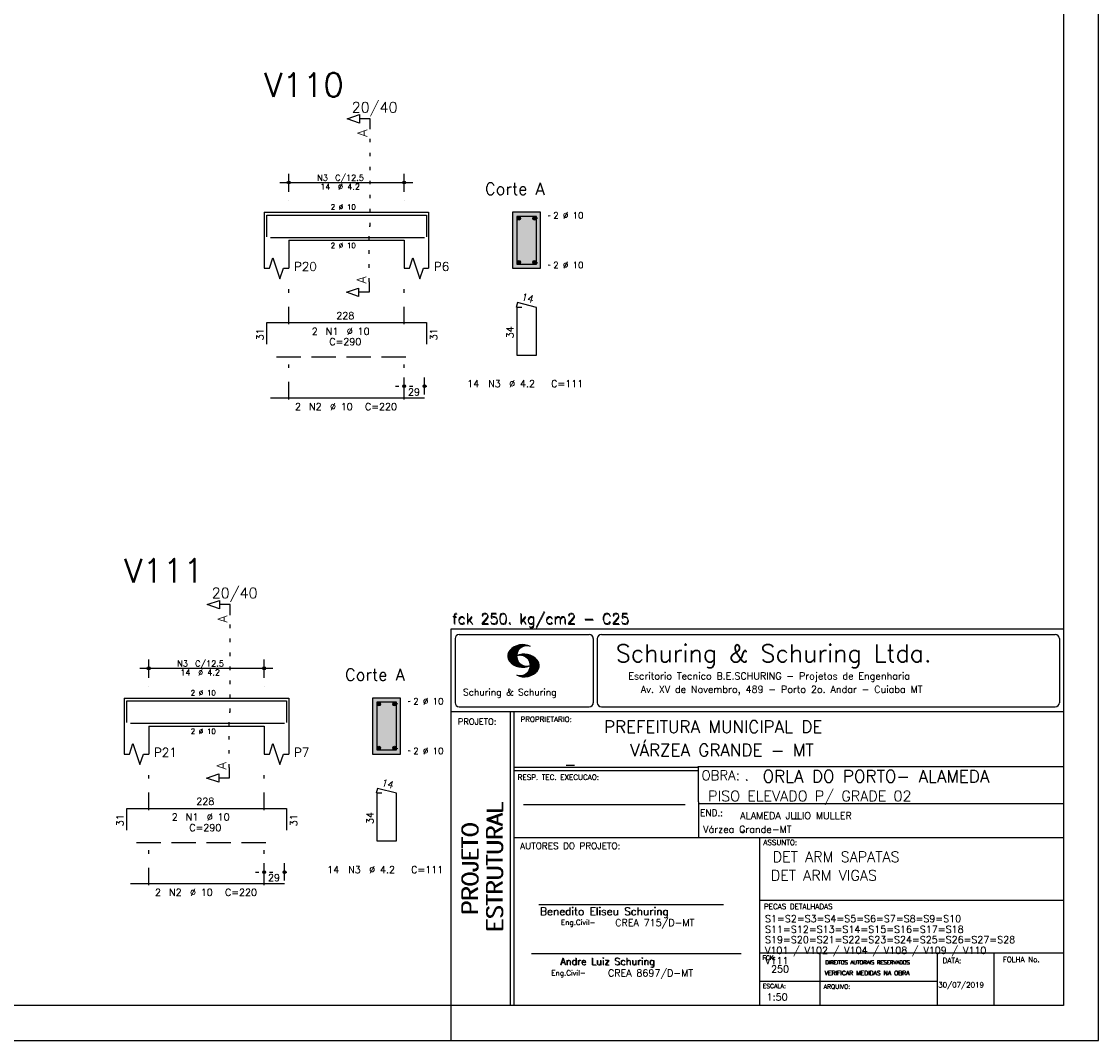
# Model space of a CAD drawing. Extents: x 0 to 84.1, y 0 to 59.4.
# Tile 5 of 7: x 53.3 to 84.1, y 0 to 29.1. Entities that reach past the tile are written whole.
import ezdxf

# ---------------------------------------------------------------- set-up
doc = ezdxf.new("R2010")
doc.units = 0
for name, pattern in [('ESTILO_TQS_0001', [1, 0.7, -0.3]), ('ESTILO_TQS_0002', [0.4, 0.1, -0.3]), ('ESTILO_TQS_0003', [1.5, 0.5, -0.4, 0.1, -0.5])]:
    doc.linetypes.add(name, pattern=pattern)
for name, color, linetype in [('1', 1, 'CONTINUOUS'), ('10', 10, 'CONTINUOUS'), ('2', 2, 'CONTINUOUS'), ('4', 4, 'CONTINUOUS'), ('6', 6, 'CONTINUOUS'), ('7', 7, 'CONTINUOUS')]:
    doc.layers.add(name, color=color, linetype=linetype)
doc.styles.get("Standard").update_dxf_attribs({"font": 'ROMANS.SHX'})

msp = doc.modelspace()

# ---------------------------------------------------------------- linework, layer by layer
at = {"layer": '1', "linetype": 'ESTILO_TQS_0002'}
for p, q in [((63.285, 23.2576), (63.285, 26.0276)), ((67.985, 23.4826), (68.43, 23.5676)), ((63.26, 21.6726), (63.26, 23.2576)), ((63.26, 23.2576), (63.285, 23.2576)), ((67.985, 22.2326), (68.43, 22.1476)), ((64.01, 18.6876), (65.09, 18.6876)), ((59.285, 9.38), (59.285, 12.15)), ((63.985, 9.605), (64.43, 9.69)), ((59.26, 7.795), (59.26, 9.38)), ((59.26, 9.38), (59.285, 9.38)), ((63.985, 8.355), (64.43, 8.27)), ((60.01, 4.81), (61.09, 4.81))]:
    msp.add_line(p, q, dxfattribs=at)
at = {"layer": '1', "linetype": 'ESTILO_TQS_0001'}
for p, q in [((60.61, 19.5326), (64.61, 19.5326)), ((56.61, 5.655), (60.61, 5.655))]:
    msp.add_line(p, q, dxfattribs=at)
at = {"layer": '1', "linetype": 'CONTINUOUS'}
for centre in [(67.535, 23.4826), (67.985, 23.4826), (67.535, 22.2326), (67.985, 22.2326), (63.535, 9.605), (63.985, 9.605), (63.535, 8.355), (63.985, 8.355)]:
    msp.add_circle(centre, 0.05, dxfattribs=at)
for points in [[(67.585, 23.4826), (67.51, 23.525901), (67.488015, 23.499701)], [(67.585, 23.4826), (67.488015, 23.499701), (67.488015, 23.465499)], [(67.585, 23.4826), (67.488015, 23.465499), (67.51, 23.439299)], [(67.585, 23.4826), (67.543682, 23.53184), (67.51, 23.525901)], [(67.585, 23.4826), (67.51, 23.439299), (67.543682, 23.43336)], [(67.585, 23.4826), (67.573302, 23.514739), (67.543682, 23.53184)], [(67.585, 23.4826), (67.543682, 23.43336), (67.573302, 23.450461)], [(67.585, 23.4826), (67.573302, 23.450461), (67.585, 23.4826)], [(68.035, 23.4826), (67.96, 23.525901), (67.938015, 23.499701)], [(68.035, 23.4826), (67.938015, 23.499701), (67.938015, 23.465499)], [(68.035, 23.4826), (67.938015, 23.465499), (67.96, 23.439299)], [(68.035, 23.4826), (67.993682, 23.53184), (67.96, 23.525901)], [(68.035, 23.4826), (67.96, 23.439299), (67.993682, 23.43336)], [(68.035, 23.4826), (68.023302, 23.514739), (67.993682, 23.53184)], [(68.035, 23.4826), (67.993682, 23.43336), (68.023302, 23.450461)], [(68.035, 23.4826), (68.023302, 23.450461), (68.035, 23.4826)], [(67.585, 22.2326), (67.51, 22.275901), (67.488015, 22.249701)], [(67.585, 22.2326), (67.488015, 22.249701), (67.488015, 22.215499)], [(67.585, 22.2326), (67.488015, 22.215499), (67.51, 22.189299)], [(67.585, 22.2326), (67.543682, 22.28184), (67.51, 22.275901)], [(67.585, 22.2326), (67.51, 22.189299), (67.543682, 22.18336)], [(67.585, 22.2326), (67.573302, 22.264739), (67.543682, 22.28184)], [(67.585, 22.2326), (67.543682, 22.18336), (67.573302, 22.200461)], [(67.585, 22.2326), (67.573302, 22.200461), (67.585, 22.2326)], [(68.035, 22.2326), (67.96, 22.275901), (67.938015, 22.249701)], [(68.035, 22.2326), (67.938015, 22.249701), (67.938015, 22.215499)], [(68.035, 22.2326), (67.938015, 22.215499), (67.96, 22.189299)], [(68.035, 22.2326), (67.993682, 22.28184), (67.96, 22.275901)], [(68.035, 22.2326), (67.96, 22.189299), (67.993682, 22.18336)], [(68.035, 22.2326), (68.023302, 22.264739), (67.993682, 22.28184)], [(68.035, 22.2326), (67.993682, 22.18336), (68.023302, 22.200461)], [(68.035, 22.2326), (68.023302, 22.200461), (68.035, 22.2326)], [(63.585, 9.605), (63.51, 9.648301), (63.488015, 9.622101)], [(63.585, 9.605), (63.488015, 9.622101), (63.488015, 9.587899)], [(63.585, 9.605), (63.488015, 9.587899), (63.51, 9.561699)], [(63.585, 9.605), (63.543682, 9.65424), (63.51, 9.648301)], [(63.585, 9.605), (63.51, 9.561699), (63.543682, 9.55576)], [(63.585, 9.605), (63.573302, 9.637139), (63.543682, 9.65424)], [(63.585, 9.605), (63.543682, 9.55576), (63.573302, 9.572861)], [(63.585, 9.605), (63.573302, 9.572861), (63.585, 9.605)], [(64.035, 9.605), (63.96, 9.648301), (63.938015, 9.622101)], [(64.035, 9.605), (63.938015, 9.622101), (63.938015, 9.587899)], [(64.035, 9.605), (63.938015, 9.587899), (63.96, 9.561699)], [(64.035, 9.605), (63.993682, 9.65424), (63.96, 9.648301)], [(64.035, 9.605), (63.96, 9.561699), (63.993682, 9.55576)], [(64.035, 9.605), (64.023302, 9.637139), (63.993682, 9.65424)], [(64.035, 9.605), (63.993682, 9.55576), (64.023302, 9.572861)], [(64.035, 9.605), (64.023302, 9.572861), (64.035, 9.605)], [(63.585, 8.355), (63.51, 8.398301), (63.488015, 8.372101)], [(63.585, 8.355), (63.488015, 8.372101), (63.488015, 8.337899)], [(63.585, 8.355), (63.488015, 8.337899), (63.51, 8.311699)], [(63.585, 8.355), (63.543682, 8.40424), (63.51, 8.398301)], [(63.585, 8.355), (63.51, 8.311699), (63.543682, 8.30576)], [(63.585, 8.355), (63.573302, 8.387139), (63.543682, 8.40424)], [(63.585, 8.355), (63.543682, 8.30576), (63.573302, 8.322861)], [(63.585, 8.355), (63.573302, 8.322861), (63.585, 8.355)], [(64.035, 8.355), (63.96, 8.398301), (63.938015, 8.372101)], [(64.035, 8.355), (63.938015, 8.372101), (63.938015, 8.337899)], [(64.035, 8.355), (63.938015, 8.337899), (63.96, 8.311699)], [(64.035, 8.355), (63.993682, 8.40424), (63.96, 8.398301)], [(64.035, 8.355), (63.96, 8.311699), (63.993682, 8.30576)], [(64.035, 8.355), (64.023302, 8.387139), (63.993682, 8.40424)], [(64.035, 8.355), (63.993682, 8.30576), (64.023302, 8.322861)], [(64.035, 8.355), (64.023302, 8.322861), (64.035, 8.355)]]:
    msp.add_solid(points, dxfattribs=at)
at = {"layer": '10', "linetype": 'CONTINUOUS'}
for points in [[(68.16, 22.0576), (68.16, 23.6576), (67.36, 23.6576)], [(68.16, 22.0576), (67.36, 23.6576), (67.36, 22.0576)], [(68.16, 22.0576), (67.36, 22.0576), (68.16, 22.0576)], [(64.16, 8.18), (64.16, 9.78), (63.36, 9.78)], [(64.16, 8.18), (63.36, 9.78), (63.36, 8.18)], [(64.16, 8.18), (63.36, 8.18), (64.16, 8.18)]]:
    msp.add_solid(points, dxfattribs=at)
at = {"layer": '2', "linetype": 'CONTINUOUS'}
for p, q in [((84.100006, 0), (84.100006, 59.400002)), ((60.96, 24.2376), (60.96, 24.7576)), ((64.26, 24.2376), (64.26, 24.7576)), ((60.71, 24.5076), (64.51, 24.5076)), ((60.96, 23.9876), (60.96, 23.9876)), ((64.26, 23.9876), (64.26, 23.9876)), ((60.26, 23.6576), (60.26, 22.8576)), ((60.26, 23.6576), (60.96, 23.6576)), ((60.96, 23.6576), (64.26, 23.6576)), ((64.26, 23.6576), (64.96, 23.6576)), ((64.96, 23.6576), (64.96, 22.8576)), ((68.16, 23.6576), (67.36, 23.6576)), ((67.36, 23.6576), (67.36, 22.0576)), ((68.16, 22.0576), (68.16, 23.6576)), ((60.26, 22.8576), (60.26, 22.0576)), ((60.96, 22.8576), (64.26, 22.8576)), ((60.96, 22.8576), (60.96, 22.0576)), ((64.26, 22.8576), (64.26, 22.0576)), ((64.96, 22.8576), (64.96, 22.0576)), ((67.36, 22.0576), (68.16, 22.0576)), ((64.26, 18.4476), (64.26, 18.9376)), ((64.84, 18.4476), (64.84, 18.9376)), ((64.26, 18.3476), (64.26, 18.3476)), ((64.84, 18.3476), (64.84, 18.3476)), ((65.600006, 11.755142), (83.100006, 11.755135)), ((65.600006, 1), (65.600006, 11.755142)), ((65.715988, 11.477417), (65.715988, 9.648308)), ((65.832489, 11.593918), (69.548996, 11.593918)), ((69.665497, 11.477417), (69.665497, 9.648308)), ((69.778748, 11.477417), (69.778748, 9.648308)), ((69.895248, 11.593918), (82.867508, 11.593918)), ((82.984009, 11.477417), (82.984009, 9.648308)), ((67.221771, 10.985771), (67.52832, 11.29232)), ((67.222122, 10.971992), (67.545929, 11.295792)), ((67.222168, 11.000305), (67.508011, 11.286148)), ((67.222488, 10.958214), (67.56427, 11.300003)), ((67.224365, 11.016647), (67.488403, 11.280685)), ((67.224472, 10.94606), (67.581131, 11.302727)), ((67.226578, 11.03299), (67.465408, 11.271812)), ((67.2267, 10.934158), (67.596313, 11.303772)), ((67.228943, 10.922256), (67.612335, 11.305649)), ((67.232178, 10.911354), (67.626831, 11.306015)), ((67.232437, 11.052986), (67.439468, 11.26001)), ((67.235916, 10.900948), (67.642014, 11.307053)), ((67.239258, 11.073952), (67.410522, 11.245209)), ((67.239655, 10.890556), (67.656281, 11.307182)), ((67.243561, 10.880333), (67.66925, 11.306015)), ((67.248611, 10.871239), (67.520584, 11.143219)), ((67.252747, 11.10157), (67.374313, 11.223145)), ((67.253647, 10.862129), (67.502121, 11.110611)), ((67.258682, 10.853035), (67.491592, 11.085945)), ((67.608673, 11.2313), (67.68306, 11.305702)), ((67.638062, 11.246552), (67.69574, 11.30423)), ((67.662872, 11.257233), (67.708405, 11.302757)), ((67.681976, 11.262199), (67.721237, 11.30146)), ((67.702469, 11.268562), (67.733063, 11.299149)), ((67.718491, 11.270424), (67.744904, 11.296837)), ((67.734482, 11.272285), (67.757004, 11.294807)), ((67.750473, 11.274147), (67.768555, 11.292221)), ((56.96, 10.36), (56.96, 10.88)), ((60.26, 10.36), (60.26, 10.88)), ((67.264267, 10.84449), (67.483597, 11.06382)), ((67.270782, 10.836868), (67.47966, 11.045746)), ((67.277298, 10.829247), (67.475876, 11.027817)), ((67.283813, 10.821625), (67.474167, 11.011971)), ((67.290558, 10.814232), (67.473114, 10.99678)), ((67.296936, 10.807419), (67.470306, 10.980797)), ((67.304733, 10.800133), (67.473206, 10.968597)), ((67.311829, 10.793083), (67.474121, 10.955383)), ((67.319168, 10.786293), (67.475159, 10.942276)), ((67.326828, 10.779808), (67.477615, 10.930595)), ((67.334488, 10.773323), (67.480087, 10.918922)), ((67.342133, 10.766846), (67.482544, 10.907249)), ((67.350098, 10.760674), (67.485901, 10.896469)), ((67.358337, 10.754768), (67.489655, 10.886078)), ((67.366577, 10.748863), (67.493408, 10.875694)), ((67.374802, 10.742966), (67.497208, 10.865356)), ((67.383392, 10.737427), (67.502075, 10.856102)), ((67.392227, 10.732109), (67.506958, 10.84684)), ((67.401062, 10.726807), (67.511841, 10.837578)), ((67.409882, 10.721497), (67.516922, 10.828537)), ((67.419189, 10.71666), (67.522842, 10.820305)), ((67.428635, 10.711967), (67.528748, 10.812088)), ((67.43808, 10.707275), (67.534668, 10.803864)), ((67.44754, 10.702599), (67.540802, 10.79586)), ((67.457642, 10.698563), (67.547699, 10.78862)), ((67.467743, 10.694519), (67.554611, 10.781387)), ((67.477829, 10.690483), (67.561508, 10.774155)), ((67.531494, 10.998619), (67.546158, 11.013283)), ((67.548691, 11.001663), (67.565323, 11.018303)), ((67.563156, 11.001991), (67.584885, 11.023735)), ((67.577606, 11.002319), (67.601898, 11.026611)), ((67.592072, 11.002647), (67.619476, 11.030045)), ((67.604584, 11.001007), (67.635239, 11.03167)), ((67.617233, 10.999535), (67.651505, 11.033806)), ((67.62999, 10.998154), (67.666199, 11.034363)), ((67.64122, 10.995239), (67.680893, 11.03492)), ((67.652435, 10.992317), (67.695602, 11.035484)), ((67.664337, 10.990074), (67.708984, 11.034729)), ((67.671295, 10.38913), (68.095734, 10.813568)), ((67.674881, 10.986488), (67.72316, 11.034767)), ((67.684326, 10.981789), (67.736191, 11.033653)), ((67.685135, 10.388832), (68.100952, 10.804665)), ((67.694321, 10.977654), (67.748459, 11.031792)), ((67.698959, 10.388527), (68.104996, 10.794571)), ((67.704605, 10.973801), (67.761597, 11.0308)), ((67.713776, 10.389206), (68.107529, 10.782967)), ((67.71431, 10.969368), (67.773758, 11.028824)), ((67.722412, 10.963333), (67.785233, 11.026146)), ((67.728806, 10.390091), (68.110825, 10.77211)), ((67.732498, 10.959282), (67.797607, 11.024391)), ((67.740387, 10.953033), (67.808838, 11.021484)), ((67.749115, 10.947632), (67.819702, 11.018219)), ((67.756165, 10.940536), (67.830765, 11.015137)), ((67.765198, 10.93544), (67.841873, 11.012115)), ((67.77211, 10.928207), (67.852234, 11.008339)), ((67.779831, 10.921783), (67.86261, 11.004555)), ((67.785919, 10.913734), (67.873306, 11.001122)), ((67.794006, 10.907692), (67.883316, 10.997002)), ((67.799911, 10.899467), (67.892731, 10.992279)), ((67.806625, 10.892029), (67.902451, 10.987854)), ((67.811752, 10.883018), (67.912231, 10.983505)), ((67.817657, 10.874802), (67.921875, 10.979012)), ((67.822357, 10.554344), (68.091095, 10.823074)), ((67.823761, 10.866768), (67.930435, 10.973442)), ((67.829498, 10.858353), (67.940002, 10.968857)), ((67.833527, 10.848244), (67.948654, 10.963379)), ((67.838394, 10.838989), (67.957047, 10.957634)), ((67.840729, 10.586838), (68.086777, 10.832893)), ((67.843323, 10.829773), (67.965561, 10.952019)), ((67.848358, 10.817596), (67.975677, 10.944923)), ((67.848709, 10.608963), (68.081818, 10.842072)), ((67.852341, 10.806755), (67.985031, 10.939453)), ((67.856201, 10.794724), (67.99379, 10.932312)), ((67.856934, 10.63131), (68.075089, 10.849472)), ((67.859863, 10.781189), (68.003067, 10.924393)), ((67.860703, 10.649239), (68.070358, 10.858894)), ((67.862656, 10.768639), (68.011749, 10.91774)), ((67.865173, 10.667847), (68.063507, 10.866165)), ((67.865234, 10.753647), (68.02092, 10.90934)), ((67.866241, 10.683037), (68.057556, 10.874352)), ((67.866318, 10.73967), (68.029205, 10.90255)), ((67.867294, 10.698235), (68.049774, 10.880722)), ((67.867905, 10.725861), (68.036682, 10.894646)), ((67.868118, 10.711845), (68.043793, 10.887527)), ((56.71, 10.63), (60.51, 10.63)), ((67.488205, 10.686714), (67.568588, 10.767105)), ((67.499008, 10.683372), (67.576477, 10.760849)), ((67.509796, 10.680031), (67.584366, 10.754601)), ((67.520599, 10.676697), (67.592255, 10.74836)), ((67.532074, 10.674026), (67.600327, 10.742287)), ((67.543625, 10.671448), (67.609238, 10.737053)), ((67.555176, 10.668869), (67.618134, 10.731819)), ((67.5672, 10.666748), (67.627045, 10.726585)), ((67.579605, 10.665009), (67.636261, 10.721664)), ((67.591995, 10.663277), (67.646255, 10.717522)), ((67.604782, 10.661919), (67.65625, 10.713379)), ((67.618134, 10.66114), (67.666229, 10.709244)), ((67.6315, 10.660355), (67.67691, 10.705772)), ((67.645309, 10.660042), (67.688126, 10.70285)), ((67.657776, 10.389755), (67.737152, 10.469131)), ((67.65976, 10.660355), (67.699341, 10.699936)), ((67.67421, 10.660667), (67.710678, 10.697136)), ((67.690598, 10.661674), (67.723846, 10.694931)), ((67.70816, 10.663521), (67.737625, 10.692986)), ((67.725296, 10.665939), (67.750778, 10.691422)), ((67.741867, 10.668861), (67.765747, 10.692741)), ((67.744095, 10.391251), (68.114105, 10.761261)), ((67.760269, 10.672806), (67.780136, 10.69268)), ((67.760544, 10.393555), (68.11557, 10.748596)), ((67.776978, 10.395859), (68.117249, 10.736137)), ((67.780106, 10.677895), (67.794464, 10.692261)), ((67.794464, 10.692261), (67.796539, 10.694336)), ((67.794861, 10.399597), (68.118942, 10.723679)), ((67.798126, 10.683296), (67.810562, 10.69574)), ((67.813049, 10.403664), (68.118515, 10.709122)), ((67.817169, 10.689835), (67.825378, 10.698044)), ((67.832825, 10.409302), (68.118134, 10.694611)), ((67.833084, 10.695976), (67.839569, 10.702461)), ((67.853302, 10.415634), (68.117767, 10.680092)), ((67.876404, 10.424599), (68.113495, 10.66169)), ((67.901276, 10.435333), (68.110229, 10.644287)), ((67.929581, 10.449501), (68.101624, 10.621544)), ((67.966125, 10.471909), (68.08902, 10.594803)), ((68.045029, 10.536674), (68.057724, 10.54937)), ((67.550323, 10.409546), (67.562592, 10.421799)), ((67.561462, 10.40654), (67.576416, 10.421486)), ((67.572601, 10.403542), (67.590225, 10.421173)), ((67.583755, 10.400551), (67.606155, 10.422958)), ((67.595673, 10.398346), (67.622162, 10.424828)), ((67.607605, 10.396141), (67.639587, 10.428116)), ((67.619553, 10.393929), (67.658707, 10.43309)), ((67.632141, 10.392387), (67.679932, 10.440178)), ((67.644958, 10.391075), (67.704071, 10.450188)), ((56.96, 10.11), (56.96, 10.11)), ((60.26, 10.11), (60.26, 10.11)), ((56.26, 9.78), (56.26, 8.98)), ((56.26, 9.78), (56.96, 9.78)), ((56.96, 9.78), (60.26, 9.78)), ((60.26, 9.78), (60.96, 9.78)), ((60.96, 9.78), (60.96, 8.98)), ((64.16, 9.78), (63.36, 9.78)), ((63.36, 9.78), (63.36, 8.18)), ((64.16, 8.18), (64.16, 9.78)), ((65.600006, 9.399994), (83.100006, 9.399994)), ((65.832489, 9.531807), (69.548996, 9.531807)), ((67.300385, 5.799995), (67.300385, 9.399994)), ((67.400391, 5.799995), (67.400391, 9.399994)), ((69.895248, 9.531807), (82.867508, 9.531807)), ((83.100006, 9.399994), (83.100006, 1)), ((56.26, 8.98), (56.26, 8.18)), ((56.96, 8.98), (60.26, 8.98)), ((56.96, 8.98), (56.96, 8.18)), ((60.26, 8.98), (60.26, 8.18)), ((60.96, 8.98), (60.96, 8.18)), ((63.36, 8.18), (64.16, 8.18)), ((72.668579, 7.799995), (67.400391, 7.799995)), ((72.668579, 7.699995), (67.400391, 7.699995)), ((83.100006, 7.814748), (72.656072, 7.814748)), ((72.668579, 6.816429), (72.668579, 7.814748)), ((72.668579, 6.816429), (72.668579, 5.799995)), ((67.670311, 6.739054), (72.288887, 6.739054)), ((72.668579, 6.7647), (83.100006, 6.764707)), ((67.300385, 1), (67.300385, 5.799995)), ((67.400391, 1), (67.400391, 5.799995)), ((67.400391, 5.799995), (83.100006, 5.799995)), ((74.420959, 4.799995), (74.420959, 5.799995)), ((60.26, 4.57), (60.26, 5.06)), ((60.84, 4.57), (60.84, 5.06)), ((74.420959, 1), (74.420959, 4.799995)), ((60.26, 4.47), (60.26, 4.47)), ((60.84, 4.47), (60.84, 4.47)), ((74.420958, 4.005768), (83.100005, 4.005775)), ((68.11142, 3.880456), (73.389854, 3.880456)), ((67.897606, 2.480272), (73.894493, 2.480272)), ((74.420959, 2.505768), (83.100006, 2.505775)), ((76.14679, 1), (76.14679, 2.505775)), ((79.496475, 1), (79.496475, 2.505775)), ((81.120974, 1), (81.120974, 2.505774)), ((74.420959, 1.691734), (79.496475, 1.691742)), ((65.600006, 0), (65.600006, 1)), ((83.100006, 1), (65.600006, 1)), ((0, 0), (84.100006, 0))]:
    msp.add_line(p, q, dxfattribs=at)
at = {"layer": '2', "linetype": 'ESTILO_TQS_0003'}
for p, q in [((60.96, 20.4596), (60.96, 21.5576)), ((64.26, 20.4596), (64.26, 21.5576)), ((60.96, 18.3096), (60.96, 19.6556)), ((64.26, 18.3096), (64.26, 19.6556)), ((56.96, 6.582), (56.96, 7.68)), ((60.26, 6.582), (60.26, 7.68)), ((56.96, 4.432), (56.96, 5.778)), ((60.26, 4.432), (60.26, 5.778))]:
    msp.add_line(p, q, dxfattribs=at)
at = {"layer": '2', "linetype": 'CONTINUOUS'}
for points in [[(83.100006, 1), (2.5, 1), (2.5, 58.400002), (83.100006, 58.400002), (83.100006, 1)], [(63.285, 26.0276), (63.285, 26.3276), (62.985, 26.3276), (62.985, 26.2076), (62.635, 26.3276), (62.985, 26.4476), (62.985, 26.3276)], [(60.26, 22.0576), (60.41, 22.0576), (60.51, 22.3576), (60.71, 21.7576), (60.81, 22.0576), (60.96, 22.0576)], [(64.26, 22.0576), (64.41, 22.0576), (64.51, 22.3576), (64.71, 21.7576), (64.81, 22.0576), (64.96, 22.0576)], [(63.26, 21.6726), (63.26, 21.3726), (62.96, 21.3726), (62.96, 21.2526), (62.61, 21.3726), (62.96, 21.4926), (62.96, 21.3726)], [(59.285, 12.15), (59.285, 12.45), (58.985, 12.45), (58.985, 12.33), (58.635, 12.45), (58.985, 12.57), (58.985, 12.45)], [(56.26, 8.18), (56.41, 8.18), (56.51, 8.48), (56.71, 7.88), (56.81, 8.18), (56.96, 8.18)], [(60.26, 8.18), (60.41, 8.18), (60.51, 8.48), (60.71, 7.88), (60.81, 8.18), (60.96, 8.18)], [(59.26, 7.795), (59.26, 7.495), (58.96, 7.495), (58.96, 7.375), (58.61, 7.495), (58.96, 7.615), (58.96, 7.495)]]:
    msp.add_lwpolyline(points, dxfattribs=at)
for centre, radius in [((60.96, 24.5076), 0.041625), ((60.96, 24.5076), 0.02075), ((64.26, 24.5076), 0.041625), ((64.26, 24.5076), 0.02075), ((64.26, 18.6876), 0.04), ((64.26, 18.6876), 0.02), ((64.84, 18.6876), 0.04), ((64.84, 18.6876), 0.02), ((56.96, 10.63), 0.041625), ((56.96, 10.63), 0.02075), ((60.26, 10.63), 0.041625), ((60.26, 10.63), 0.02075), ((60.26, 4.81), 0.04), ((60.26, 4.81), 0.02), ((60.84, 4.81), 0.04), ((60.84, 4.81), 0.02)]:
    msp.add_circle(centre, radius, dxfattribs=at)
for centre, radius, start, end in [((65.832489, 11.477417), 0.116502, 90, 180), ((69.548996, 11.477417), 0.116502, 0, 90), ((69.895248, 11.477417), 0.116502, 90, 180), ((82.867508, 11.477417), 0.116502, 0, 90), ((67.465149, 10.982269), 0.243989, 140.229431, 231.895096), ((67.648087, 10.815277), 0.491555, 63.393265, 138.909058), ((67.763229, 10.98333), 0.291044, 68.851509, 291.148499), ((67.648087, 11.15139), 0.491555, 218.229782, 296.60672), ((67.692337, 10.543831), 0.491555, 41.090942, 116.606735), ((67.577194, 10.711891), 0.291044, 248.851501, 111.148491), ((67.875275, 10.710823), 0.243989, 308.104889, 39.770576), ((67.692337, 10.879951), 0.491555, 243.393265, 321.770233), ((65.832489, 9.648308), 0.116502, 180, 270), ((69.548996, 9.648308), 0.116502, 270, 0), ((69.895248, 9.648308), 0.116502, 180, 270), ((82.867508, 9.648308), 0.116502, 270, 0)]:
    msp.add_arc(centre, radius, start, end, dxfattribs=at)
at = {"layer": '4', "linetype": 'CONTINUOUS'}
for p, q in [((60.34, 22.9576), (60.34, 23.5776)), ((60.34, 23.5776), (64.9, 23.5776)), ((64.9, 23.5776), (64.9, 22.9576)), ((60.44, 22.9376), (64.84, 22.9376)), ((56.34, 9.08), (56.34, 9.7)), ((56.34, 9.7), (60.9, 9.7)), ((60.9, 9.7), (60.9, 9.08)), ((56.44, 9.06), (60.84, 9.06))]:
    msp.add_line(p, q, dxfattribs=at)
for points in [[(67.48, 23.5376), (67.48, 22.1776), (68.04, 22.1776), (68.04, 23.5376), (67.48, 23.5376)], [(63.48, 9.66), (63.48, 8.3), (64.04, 8.3), (64.04, 9.66), (63.48, 9.66)]]:
    msp.add_lwpolyline(points, dxfattribs=at)
at = {"layer": '6', "linetype": 'CONTINUOUS'}
for p, q in [((67.497782, 21.0776), (67.462782, 20.942046)), ((67.62, 20.9376), (67.48, 20.9376)), ((67.48, 20.9376), (67.48, 19.5776)), ((68.04, 20.9376), (67.497782, 21.0776)), ((68.04, 19.5776), (68.04, 20.9376)), ((60.34, 19.8876), (60.34, 20.5076)), ((60.34, 20.5076), (64.9, 20.5076)), ((64.9, 20.5076), (64.9, 19.8876)), ((67.48, 19.5776), (68.04, 19.5776)), ((60.44, 18.3576), (64.84, 18.3576)), ((63.497782, 7.2), (63.462782, 7.064446)), ((64.04, 7.06), (63.497782, 7.2)), ((63.62, 7.06), (63.48, 7.06)), ((63.48, 7.06), (63.48, 5.7)), ((64.04, 5.7), (64.04, 7.06)), ((56.34, 6.01), (56.34, 6.63)), ((56.34, 6.63), (60.9, 6.63)), ((60.9, 6.63), (60.9, 6.01)), ((63.48, 5.7), (64.04, 5.7)), ((56.44, 4.48), (60.84, 4.48))]:
    msp.add_line(p, q, dxfattribs=at)

# ---------------------------------------------------------------- texts
at = {"layer": '1', "linetype": 'CONTINUOUS'}
for s, height, p in [('PREFEITURA MUNICIPAL DE', 0.35, (69.967754, 8.785075)), ('VÁRZEA GRANDE - MT', 0.35, (70.716987, 8.118506)), ('_', 0.35, (68.88924, 7.899706)), ('ORLA DO PORTO- ALAMEDA', 0.35, (74.501919, 7.371094)), ('.', 0.3, (73.984333, 7.423969)), ('PISO ELEVADO P/ GRADE 02', 0.3, (72.946369, 6.831837)), ('ALAMEDA JULIO MULLER', 0.2, (73.86333, 6.322955)), ('Várzea Grande-MT', 0.2, (72.803273, 5.930193)), ('_', 0.35, (75.330094, 6.362007)), ('_', 0.2, (73.86333, 5.982955)), ('DET ARM SAPATAS', 0.3, (74.791907, 5.09393)), ('DET ARM VIGAS ', 0.3, (74.737424, 4.567268)), ('S1=S2=S3=S4=S5=S6=S7=S8=S9=S10', 0.2, (74.571808, 3.37457)), ('S11=S12=S13=S14=S15=S16=S17=S18', 0.2, (74.571808, 3.07457)), ('S19=S20=S21=S22=S23=S24=S25=S26=S27=S28', 0.2, (74.571808, 2.77457)), ('V101 / V102 / V104 / V108 / V109 / V110', 0.2, (74.571808, 2.47457)), ('V111', 0.2, (74.571808, 2.17457)), ('250', 0.2, (74.745692, 1.940266)), ('30/07/2019', 0.15, (79.520414, 1.512631))]:
    msp.add_text(s, height=height, dxfattribs=at).set_placement(p)
at = {"layer": '2', "linetype": 'CONTINUOUS'}
for s, height, p in [('20/40', 0.3, (62.76, 26.5076)), ('N3', 0.17, (61.777, 24.5586)), ('C/12.5', 0.17, (62.287, 24.5586)), ('14', 0.17, (61.862, 24.3036)), ('%%c 4.2', 0.17, (62.372, 24.3036)), ('Corte A', 0.34, (66.57, 24.1576)), ('2 %%c 10', 0.15, (62.16, 23.7326)), ('2 %%c 10', 0.18, (68.52, 23.4776)), ('2 %%c 10', 0.15, (62.16, 22.6326)), ('P20', 0.25, (61.11, 21.9826)), ('P6', 0.25, (65.11, 21.9826)), ('2 %%c 10', 0.18, (68.52, 22.0576)), ('228', 0.2, (62.32, 20.6076)), ('2', 0.2, (61.62, 20.1576)), ('N1', 0.2, (62.02, 20.1576)), ('%%c 10', 0.2, (62.62, 20.1576)), ('C=290', 0.2, (62.12, 19.8576)), ('14', 0.2, (66.06, 18.6576)), ('N3', 0.2, (66.66, 18.6576)), ('%%c 4.2', 0.2, (67.26, 18.6576)), ('C=111', 0.2, (68.46, 18.6576)), ('29', 0.2, (64.37, 18.4276)), ('2', 0.2, (61.14, 18.0076)), ('N2', 0.2, (61.54, 18.0076)), ('%%c 10', 0.2, (62.14, 18.0076)), ('C=220', 0.2, (63.14, 18.0076)), ('20/40', 0.3, (58.76, 12.63)), ('fck 250. kg/cm2 - C25', 0.3, (65.628578, 11.907463)), ('fck 250. kg/cm2 - C25', 0.3, (65.641754, 11.880586)), ('Schuring & Schuring Ltda.', 0.5, (70.306839, 10.806786)), ('N3', 0.17, (57.777, 10.681)), ('C/12.5', 0.17, (58.287, 10.681)), ('14', 0.17, (57.862, 10.426)), ('%%c 4.2', 0.17, (58.372, 10.426)), ('Corte A', 0.34, (62.57, 10.28)), ('Escritorio Tecnico B.E.SCHURING - Projetos de Engenharia', 0.2, (70.664673, 10.308487)), ('2 %%c 10', 0.15, (58.16, 9.855)), ('Schuring & Schuring', 0.19, (65.944336, 9.851486)), ('Av. XV de Novembro, 489 - Porto 2o. Andar - Cuiaba MT', 0.2, (71.023193, 9.925888)), ('2 %%c 10', 0.18, (64.52, 9.6)), ('PROPRIETARIO:', 0.15, (67.584534, 9.097366)), ('PROJETO:', 0.175, (65.793152, 9.02159)), ('2 %%c 10', 0.15, (58.16, 8.755)), ('P21', 0.25, (57.11, 8.105)), ('P7', 0.25, (61.11, 8.105)), ('2 %%c 10', 0.18, (64.52, 8.18)), ('OBRA:', 0.278755, (72.755102, 7.434759)), ('RESP. TEC. EXECUCAO:', 0.15, (67.506004, 7.444514)), ('228', 0.2, (58.32, 6.73)), ('2', 0.2, (57.62, 6.28)), ('N1', 0.2, (58.02, 6.28)), ('%%c 10', 0.2, (58.62, 6.28)), ('END.:', 0.185837, (72.717902, 6.410233)), ('C=290', 0.2, (58.12, 5.98)), ('AUTORES DO PROJETO:', 0.185837, (67.572014, 5.463953)), ('ASSUNTO:', 0.15, (74.525462, 5.581304)), ('14', 0.2, (62.06, 4.78)), ('N3', 0.2, (62.66, 4.78)), ('%%c 4.2', 0.2, (63.26, 4.78)), ('C=111', 0.2, (64.46, 4.78)), ('29', 0.2, (60.37, 4.55)), ('2', 0.2, (57.14, 4.13)), ('N2', 0.2, (57.54, 4.13)), ('%%c 10', 0.2, (58.14, 4.13)), ('C=220', 0.2, (59.14, 4.13)), ('Benedito Eliseu Schuring', 0.22, (68.138321, 3.577287)), ('Benedito Eliseu Schuring', 0.22, (68.149795, 3.577287)), ('PECAS DETALHADAS', 0.15, (74.54287, 3.751117)), ('Eng.Civil-', 0.15, (68.737209, 3.298847)), ('CREA 715/D-MT', 0.2, (70.290742, 3.262761)), ('Andre Luiz Schuring', 0.2, (68.716738, 2.158081)), ('Andre Luiz Schuring', 0.2, (68.734296, 2.149201)), ('FCK:', 0.125, (74.500763, 2.299423)), ('DIREITOS AUTORAIS RESERVADOS', 0.11, (76.294724, 2.176125)), ('DIREITOS AUTORAIS RESERVADOS', 0.11, (76.303696, 2.176125)), ('DATA:', 0.15, (79.648044, 2.2071)), ('FOLHA No.', 0.15, (81.365514, 2.23814)), ('Eng.Civil-', 0.15, (68.462773, 1.853248)), ('CREA 8697/D-MT', 0.2, (70.08334, 1.825346)), ('VERIFICAR MEDIDAS NA OBRA', 0.125, (76.271484, 1.861862)), ('VERIFICAR MEDIDAS NA OBRA', 0.125, (76.280457, 1.861862)), ('ESCALA:', 0.125, (74.507034, 1.490738)), ('ARQUIVO:', 0.125, (76.249054, 1.475601)), ('1:50', 0.2, (74.617035, 1.144112))]:
    msp.add_text(s, height=height, dxfattribs=at).set_placement(p)
for s, height, rotation, p in [('A', 0.272, 90, (63.2034, 25.81)), ('A', 0.272, 90, (63.1784, 21.6182)), ('14', 0.2, 345.522488, (67.600242, 21.154425)), ('34', 0.2, 90, (67.38, 20.0576)), ('31', 0.2, 90, (60.24, 19.9976)), ('31', 0.2, 90, (65.2, 19.9976)), ('A', 0.272, 90, (59.2034, 11.9324)), ('A', 0.272, 90, (59.1784, 7.7406)), ('14', 0.2, 345.522488, (63.600242, 7.276825)), ('ESTRUTURAL', 0.45, 90, (67.07373, 3.12536)), ('ESTRUTURAL', 0.45, 90, (67.07373, 3.094507)), ('34', 0.2, 90, (63.38, 6.18)), ('31', 0.2, 90, (56.24, 6.12)), ('31', 0.2, 90, (61.2, 6.12)), ('PROJETO', 0.45, 90, (66.369095, 3.606125)), ('PROJETO', 0.45, 90, (66.369095, 3.575272))]:
    msp.add_text(s, height=height, rotation=rotation, dxfattribs=at).set_placement(p)
at = {"layer": '7', "linetype": 'CONTINUOUS'}
for s, p in [('V110', (60.26, 26.9576)), ('V111', (56.26, 13.08))]:
    msp.add_text(s, height=0.68, dxfattribs=at).set_placement(p)

doc.saveas('drawing.dxf')
